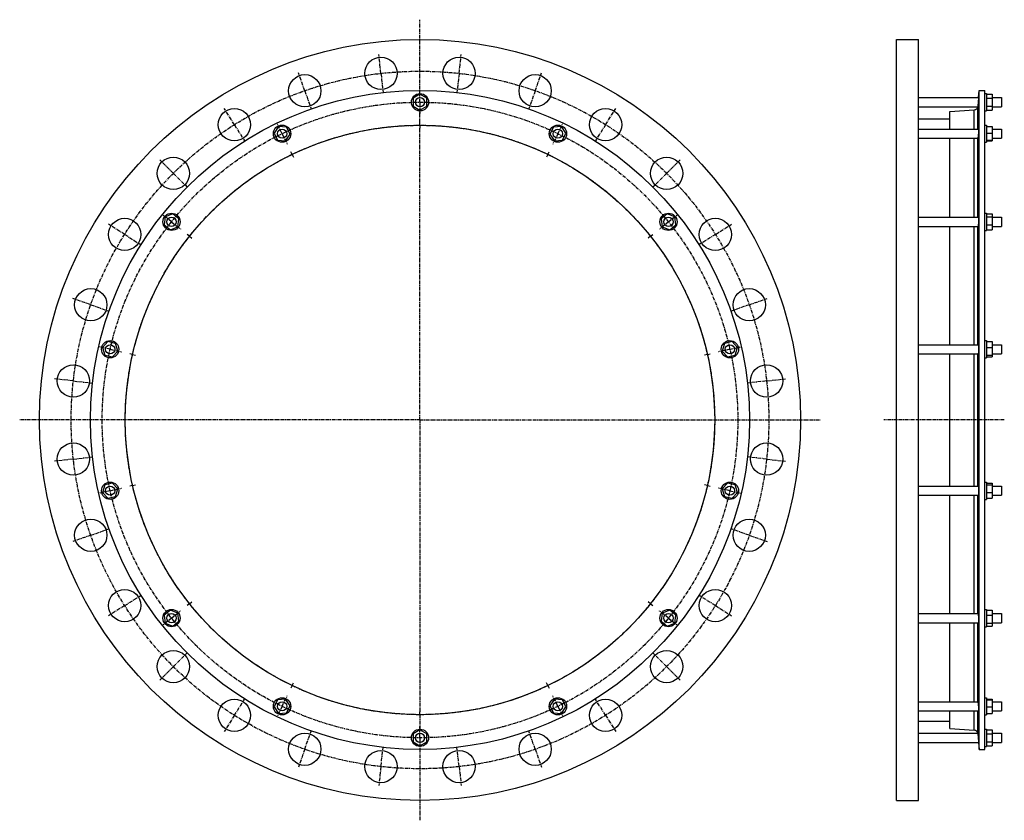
# Model space of a CAD drawing. Header units: millimetres. Extents: x -1485 to 223, y -577 to 812.
import ezdxf

# ---------------------------------------------------------------- set-up
doc = ezdxf.new("R2010")
doc.units = ezdxf.units.MM
doc.header["$LTSCALE"] = 16.335
doc.linetypes.add('CENTER', pattern=[0.6, 0.375, -0.075, 0.075, -0.075])
doc.layers.get('0').update_dxf_attribs({"linetype": 'CONTINUOUS'})
for name, color, linetype in [('AXES', 7, 'CONTINUOUS'), ('DEFAULT_1', 7, 'CENTER'), ('ROUNDS', 7, 'CONTINUOUS')]:
    doc.layers.add(name, color=color, linetype=linetype)

msp = doc.modelspace()

# ---------------------------------------------------------------- linework, layer by layer
at = {"color": 7, "linetype": 'Continuous'}
for p, q in [((35.8, -542.3), (35.8, 777.7)), ((35.8, 777.7), (73.8, 777.7)), ((73.8, -542.3), (73.8, 777.7)), ((179.3, -453.9), (179.3, 689.2)), ((179.3, 689.2), (188.8, 689.2)), ((188.8, -453.9), (188.8, 689.2)), ((188.8, 683.9), (191.8, 683.9)), ((191.8, 683.9), (191.8, 653.9)), ((-790.7, 682.8), (-802.7, 675.8)), ((-802.7, 675.8), (-802.7, 662)), ((-778.7, 675.8), (-790.7, 682.8)), ((-778.7, 662), (-778.7, 675.8)), ((191.8, 682.8), (201.8, 682.8)), ((191.8, 675.8), (201.8, 675.8)), ((201.8, 682.8), (201.8, 655.1)), ((-802.7, 662), (-790.7, 655.1)), ((-790.7, 655.1), (-778.7, 662)), ((128.3, 622.3), (128.3, 653)), ((188.8, 653.9), (191.8, 653.9)), ((191.8, 662), (201.8, 662)), ((191.8, 655.1), (201.8, 655.1)), ((73.8, 640), (128.3, 640)), ((-1035.9, 626.8), (-1043.7, 615.4)), ((-1043.7, 615.4), (-1037.7, 602.9)), ((-1022, 625.8), (-1035.9, 626.8)), ((-1016, 613.3), (-1022, 625.8)), ((-559.3, 625.8), (-565.3, 613.3)), ((-545.5, 626.8), (-559.3, 625.8)), ((-537.7, 615.4), (-545.5, 626.8)), ((-543.7, 602.9), (-537.7, 615.4)), ((188.8, 629.3), (191.8, 629.3)), ((191.8, 629.3), (191.8, 599.3)), ((191.8, 626.8), (201.8, 626.8)), ((191.8, 615.4), (201.8, 615.4)), ((201.8, 626.8), (201.8, 601.8)), ((-1037.7, 602.9), (-1023.8, 601.8)), ((-1023.8, 601.8), (-1016, 613.3)), ((-565.3, 613.3), (-557.5, 601.8)), ((-557.5, 601.8), (-543.7, 602.9)), ((128.3, 469.4), (128.3, 606.3)), ((188.8, 599.3), (191.8, 599.3)), ((191.8, 602.9), (201.8, 602.9)), ((191.8, 601.8), (201.8, 601.8)), ((-1232.5, 470), (-1234.6, 456.3)), ((-1219.6, 475.1), (-1232.5, 470)), ((-1208.8, 466.4), (-1219.6, 475.1)), ((-1210.8, 452.7), (-1208.8, 466.4)), ((-361.8, 475.1), (-372.6, 466.4)), ((-372.6, 466.4), (-370.5, 452.7)), ((-348.9, 470), (-361.8, 475.1)), ((-346.8, 456.3), (-348.9, 470)), ((188.8, 476.4), (191.8, 476.4)), ((191.8, 476.4), (191.8, 446.4)), ((191.8, 475.1), (201.8, 475.1)), ((191.8, 470), (201.8, 470)), ((201.8, 475.1), (201.8, 447.7)), ((-1234.6, 456.3), (-1223.7, 447.7)), ((-1223.7, 447.7), (-1210.8, 452.7)), ((-370.5, 452.7), (-357.6, 447.7)), ((-357.6, 447.7), (-346.8, 456.3)), ((128.3, 248.3), (128.3, 453.4)), ((188.8, 446.4), (191.8, 446.4)), ((191.8, 456.3), (201.8, 456.3)), ((191.8, 447.7), (201.8, 447.7)), ((-1332.2, 253.6), (-1341.6, 243.4)), ((-1341.6, 243.4), (-1337.5, 230.2)), ((-1318.7, 250.5), (-1332.2, 253.6)), ((-1314.6, 237.2), (-1318.7, 250.5)), ((-262.7, 250.5), (-266.8, 237.2)), ((-249.2, 253.6), (-262.7, 250.5)), ((-239.7, 243.4), (-249.2, 253.6)), ((-243.8, 230.2), (-239.7, 243.4)), ((188.8, 255.3), (191.8, 255.3)), ((191.8, 255.3), (191.8, 225.3)), ((191.8, 253.6), (201.8, 253.6)), ((191.8, 243.4), (201.8, 243.4)), ((201.8, 253.6), (201.8, 227.1)), ((-1337.5, 230.2), (-1324, 227.1)), ((-1324, 227.1), (-1314.6, 237.2)), ((-266.8, 237.2), (-257.3, 227.1)), ((-257.3, 227.1), (-243.8, 230.2)), ((128.3, 3), (128.3, 232.3)), ((188.8, 225.3), (191.8, 225.3)), ((191.8, 230.2), (201.8, 230.2)), ((191.8, 227.1), (201.8, 227.1)), ((-1337.5, 5.2), (-1341.6, -8.1)), ((-1324, 8.2), (-1337.5, 5.2)), ((-1314.6, -1.9), (-1324, 8.2)), ((-257.3, 8.2), (-266.8, -1.9)), ((-243.8, 5.2), (-257.3, 8.2)), ((-239.7, -8.1), (-243.8, 5.2)), ((188.8, 10), (191.8, 10)), ((191.8, 10), (191.8, -20)), ((191.8, 8.2), (201.8, 8.2)), ((191.8, 5.2), (201.8, 5.2)), ((201.8, 8.2), (201.8, -18.2)), ((-1341.6, -8.1), (-1332.2, -18.2)), ((-1332.2, -18.2), (-1318.7, -15.2)), ((-1318.7, -15.2), (-1314.6, -1.9)), ((-266.8, -1.9), (-262.7, -15.2)), ((-262.7, -15.2), (-249.2, -18.2)), ((-249.2, -18.2), (-239.7, -8.1)), ((128.3, -218), (128.3, -13)), ((191.8, -8.1), (201.8, -8.1)), ((188.8, -20), (191.8, -20)), ((191.8, -18.2), (201.8, -18.2)), ((-1223.7, -212.3), (-1234.6, -221)), ((-1234.6, -221), (-1232.5, -234.7)), ((-1210.8, -217.4), (-1223.7, -212.3)), ((-1208.8, -231.1), (-1210.8, -217.4)), ((-370.5, -217.4), (-372.6, -231.1)), ((-357.6, -212.3), (-370.5, -217.4)), ((-346.8, -221), (-357.6, -212.3)), ((-348.9, -234.7), (-346.8, -221)), ((188.8, -211), (191.8, -211)), ((191.8, -211), (191.8, -241)), ((191.8, -212.3), (201.8, -212.3)), ((191.8, -221), (201.8, -221)), ((201.8, -212.3), (201.8, -239.7)), ((-1232.5, -234.7), (-1219.6, -239.7)), ((-1219.6, -239.7), (-1208.8, -231.1)), ((-372.6, -231.1), (-361.8, -239.7)), ((-361.8, -239.7), (-348.9, -234.7)), ((128.3, -371), (128.3, -234)), ((191.8, -234.7), (201.8, -234.7)), ((188.8, -241), (191.8, -241)), ((191.8, -239.7), (201.8, -239.7)), ((-1037.7, -367.5), (-1043.7, -380)), ((-1023.8, -366.5), (-1037.7, -367.5)), ((-1016, -378), (-1023.8, -366.5)), ((-557.5, -366.5), (-565.3, -378)), ((-543.7, -367.5), (-557.5, -366.5)), ((-537.7, -380), (-543.7, -367.5)), ((188.8, -364), (191.8, -364)), ((191.8, -364), (191.8, -394)), ((191.8, -366.5), (201.8, -366.5)), ((191.8, -367.5), (201.8, -367.5)), ((201.8, -366.5), (201.8, -391.5)), ((-1043.7, -380), (-1035.9, -391.5)), ((-1035.9, -391.5), (-1022, -390.4)), ((-1022, -390.4), (-1016, -378)), ((-565.3, -378), (-559.3, -390.4)), ((-559.3, -390.4), (-545.5, -391.5)), ((-545.5, -391.5), (-537.7, -380)), ((128.3, -417.7), (128.3, -387)), ((191.8, -380), (201.8, -380)), ((191.8, -391.5), (201.8, -391.5)), ((73.8, -404.7), (128.3, -404.7)), ((188.8, -394), (191.8, -394)), ((-790.7, -419.7), (-802.7, -426.7)), ((-802.7, -426.7), (-802.7, -440.5)), ((-778.7, -426.7), (-790.7, -419.7)), ((-778.7, -440.5), (-778.7, -426.7)), ((188.8, -418.6), (191.8, -418.6)), ((191.8, -418.6), (191.8, -448.6)), ((191.8, -419.7), (201.8, -419.7)), ((191.8, -426.7), (201.8, -426.7)), ((201.8, -419.7), (201.8, -447.4)), ((-802.7, -440.5), (-790.7, -447.4)), ((-790.7, -447.4), (-778.7, -440.5)), ((191.8, -440.5), (201.8, -440.5)), ((179.3, -453.9), (188.8, -453.9)), ((188.8, -448.6), (191.8, -448.6)), ((191.8, -447.4), (201.8, -447.4)), ((35.8, -542.3), (73.8, -542.3))]:
    msp.add_line(p, q, dxfattribs=at)
for centre, radius in [((-790.7, 117.7), 660), ((-790.7, 117.7), 571.5), ((-790.7, 668.9), 15), ((-790.7, 117.7), 511.2), ((-1029.9, 614.3), 15), ((-551.5, 614.3), 15), ((-1221.7, 461.4), 15), ((-359.7, 461.4), 15), ((-1328.1, 240.3), 15), ((-253.2, 240.3), 15), ((-1328.1, -5), 15), ((-253.2, -5), 15), ((-1221.7, -226), 15), ((-359.7, -226), 15), ((-1029.9, -379), 15), ((-551.5, -379), 15), ((-790.7, -433.6), 15)]:
    msp.add_circle(centre, radius, dxfattribs=at)
at = {"layer": 'AXES', "color": 7, "linetype": 'CENTER'}
for p, q in [((-790.7, 681.9), (-790.7, 812)), ((-858.4, 718.9), (-862.1, 751.7)), ((-722.9, 718.9), (-719.2, 751.7)), ((-990.5, 688.7), (-1001.4, 719.9)), ((-858.4, 718.9), (-854.7, 686.1)), ((-722.9, 718.9), (-726.6, 686.1)), ((-590.9, 688.7), (-580, 719.9)), ((-990.5, 688.7), (-979.6, 657.6)), ((-590.9, 688.7), (-601.8, 657.6)), ((-790.7, 668.9), (-790.7, 681.9)), ((-790.7, 668.9), (-790.7, 655.9)), ((-1112.6, 629.9), (-1130.1, 657.9)), ((-790.7, 633.9), (-790.7, 655.9)), ((-468.8, 629.9), (-451.2, 657.9)), ((-790.7, 628.9), (-790.7, 633.9)), ((-1112.6, 629.9), (-1095, 602)), ((-1029.9, 614.3), (-1035.5, 626)), ((-790.7, 628.9), (-790.7, 623.9)), ((-790.7, 117.7), (-790.7, 623.9)), ((-551.5, 614.3), (-545.9, 626)), ((-468.8, 629.9), (-486.4, 602)), ((-1029.9, 614.3), (-1024.2, 602.6)), ((-551.5, 614.3), (-557.1, 602.6)), ((-1012.5, 578.3), (-1014.7, 582.8)), ((-568.9, 578.3), (-566.7, 582.8)), ((-1218.5, 545.5), (-1241.8, 568.8)), ((-1012.5, 578.3), (-1010.3, 573.8)), ((-568.9, 578.3), (-571, 573.8)), ((-362.9, 545.5), (-339.5, 568.8)), ((-1218.5, 545.5), (-1195.1, 522.1)), ((-362.9, 545.5), (-386.2, 522.1)), ((-1221.7, 461.4), (-1231.8, 469.5)), ((-1221.7, 461.4), (-1211.5, 453.3)), ((-359.7, 461.4), (-369.9, 453.3)), ((-359.7, 461.4), (-349.5, 469.5)), ((-1302.9, 439.5), (-1330.9, 457.1)), ((-278.4, 439.5), (-250.5, 457.1)), ((-1302.9, 439.5), (-1275, 422)), ((-1190.4, 436.4), (-1194.3, 439.5)), ((-1190.4, 436.4), (-1186.5, 433.3)), ((-391, 436.4), (-394.9, 433.3)), ((-391, 436.4), (-387.1, 439.5)), ((-278.4, 439.5), (-306.3, 422)), ((-1361.7, 317.5), (-1392.9, 328.4)), ((-219.6, 317.5), (-188.5, 328.4)), ((-1361.7, 317.5), (-1330.6, 306.6)), ((-219.6, 317.5), (-250.8, 306.6)), ((-1328.1, 240.3), (-1340.8, 243.2)), ((-1328.1, 240.3), (-1315.4, 237.4)), ((-253.2, 240.3), (-265.9, 237.4)), ((-253.2, 240.3), (-240.6, 243.2)), ((-1289.1, 231.4), (-1294, 232.5)), ((-1289.1, 231.4), (-1284.2, 230.3)), ((-292.2, 231.4), (-297.1, 230.3)), ((-292.2, 231.4), (-287.4, 232.5)), ((-1391.9, 185.4), (-1424.7, 189.1)), ((-189.5, 185.4), (-156.7, 189.1)), ((-1391.9, 185.4), (-1359.1, 181.7)), ((-189.5, 185.4), (-222.3, 181.7)), ((-790.7, 117.7), (-1485, 117.7)), ((-790.7, 117.7), (-790.7, -388.6)), ((-790.7, 117.7), (-96.3, 117.7)), ((222.8, 117.7), (13.6, 117.7)), ((-1391.9, 49.9), (-1359.1, 53.6)), ((-189.5, 49.9), (-222.3, 53.6)), ((-1391.9, 49.9), (-1424.7, 46.2)), ((-189.5, 49.9), (-156.7, 46.2)), ((-1289.1, 3.9), (-1294, 2.8)), ((-1289.1, 3.9), (-1284.2, 5)), ((-292.2, 3.9), (-297.1, 5)), ((-292.2, 3.9), (-287.4, 2.8)), ((-1328.1, -5), (-1340.8, -7.9)), ((-1328.1, -5), (-1315.4, -2.1)), ((-253.2, -5), (-265.9, -2.1)), ((-253.2, -5), (-240.6, -7.9)), ((-1361.7, -82.2), (-1392.9, -93.1)), ((-1361.7, -82.2), (-1330.6, -71.3)), ((-219.6, -82.2), (-250.8, -71.3)), ((-219.6, -82.2), (-188.5, -93.1)), ((-1302.9, -204.2), (-1275, -186.7)), ((-278.4, -204.2), (-306.3, -186.7)), ((-1302.9, -204.2), (-1330.9, -221.8)), ((-1190.4, -201.1), (-1194.3, -204.2)), ((-1190.4, -201.1), (-1186.5, -198)), ((-391, -201.1), (-394.9, -198)), ((-391, -201.1), (-387.1, -204.2)), ((-278.4, -204.2), (-250.5, -221.8)), ((-1221.7, -226), (-1211.5, -217.9)), ((-359.7, -226), (-369.9, -217.9)), ((-1221.7, -226), (-1231.8, -234.1)), ((-359.7, -226), (-349.5, -234.1)), ((-1218.5, -310.1), (-1195.1, -286.8)), ((-362.9, -310.1), (-386.2, -286.8)), ((-1218.5, -310.1), (-1241.8, -333.5)), ((-362.9, -310.1), (-339.5, -333.5)), ((-1012.5, -343), (-1010.3, -338.5)), ((-568.9, -343), (-571, -338.5)), ((-1012.5, -343), (-1014.7, -347.5)), ((-568.9, -343), (-566.7, -347.5)), ((-1112.6, -394.6), (-1095, -366.7)), ((-1029.9, -379), (-1024.2, -367.3)), ((-551.5, -379), (-557.1, -367.3)), ((-468.8, -394.6), (-486.4, -366.7)), ((-1029.9, -379), (-1035.5, -390.7)), ((-790.7, -393.6), (-790.7, -388.6)), ((-551.5, -379), (-545.9, -390.7)), ((-1112.6, -394.6), (-1130.1, -422.5)), ((-790.7, -393.6), (-790.7, -420.6)), ((-468.8, -394.6), (-451.2, -422.5)), ((-990.5, -453.4), (-979.6, -422.2)), ((-790.7, -433.6), (-790.7, -420.6)), ((-590.9, -453.4), (-601.8, -422.2)), ((-790.7, -433.6), (-790.7, -576.7)), ((-990.5, -453.4), (-1001.4, -484.5)), ((-858.4, -483.5), (-854.7, -450.7)), ((-722.9, -483.5), (-726.6, -450.7)), ((-590.9, -453.4), (-580, -484.5)), ((-858.4, -483.5), (-862.1, -516.3)), ((-722.9, -483.5), (-719.2, -516.3))]:
    msp.add_line(p, q, dxfattribs=at)
at = {"layer": 'AXES', "color": 7, "linetype": 'Continuous'}
for p, q in [((178.2, 676.9), (179.3, 689.2)), ((73.8, 676.9), (178.2, 676.9)), ((177.6, 670.4), (176.8, 661.4)), ((178.2, 676.9), (177.5, 668.9)), ((177.9, 673.7), (177.9, 673.1)), ((201.8, 676.9), (217.8, 676.9)), ((217.8, 676.9), (217.8, 660.9)), ((73.8, 660.9), (176.7, 660.9)), ((201.8, 660.9), (217.8, 660.9)), ((73.8, 622.3), (178.1, 622.3)), ((201.8, 622.3), (217.8, 622.3)), ((217.8, 622.3), (217.8, 606.3)), ((73.8, 606.3), (176.8, 606.3)), ((201.8, 606.3), (217.8, 606.3)), ((73.8, 469.4), (177.9, 469.4)), ((201.8, 469.4), (217.8, 469.4)), ((217.8, 469.4), (217.8, 453.4)), ((73.8, 453.4), (177, 453.4)), ((201.8, 453.4), (217.8, 453.4)), ((73.8, 248.3), (177.6, 248.3)), ((201.8, 248.3), (217.8, 248.3)), ((217.8, 248.3), (217.8, 232.3)), ((73.8, 232.3), (177.3, 232.3)), ((201.8, 232.3), (217.8, 232.3)), ((73.8, 3), (177.3, 3)), ((201.8, 3), (217.8, 3)), ((217.8, 3), (217.8, -13)), ((73.8, -13), (177.6, -13)), ((201.8, -13), (217.8, -13)), ((73.8, -218), (177, -218)), ((201.8, -218), (217.8, -218)), ((217.8, -218), (217.8, -234)), ((73.8, -234), (177.9, -234)), ((201.8, -234), (217.8, -234)), ((73.8, -371), (176.8, -371)), ((201.8, -371), (217.8, -371)), ((217.8, -371), (217.8, -387)), ((73.8, -387), (178.1, -387)), ((201.8, -387), (217.8, -387)), ((73.8, -425.6), (176.7, -425.6)), ((176.8, -426), (177.5, -433.6)), ((201.8, -425.6), (217.8, -425.6)), ((217.8, -425.6), (217.8, -441.6)), ((73.8, -441.6), (178.2, -441.6)), ((177.3, -432.1), (178.2, -441.6)), ((177.9, -438.4), (178, -439.5)), ((178.2, -441), (178.2, -441.5)), ((178.2, -441.5), (179.3, -453.9)), ((201.8, -441.6), (217.8, -441.6))]:
    msp.add_line(p, q, dxfattribs=at)
at = {"layer": 'AXES', "color": 9, "linetype": 'Continuous'}
for p, q in [((176.8, 622.3), (176.8, 661.4)), ((176.8, 469.4), (176.8, 606.3)), ((176.8, 248.3), (176.8, 453.4)), ((176.8, 3), (176.8, 232.3)), ((176.8, -218), (176.8, -13)), ((176.8, -371), (176.8, -234)), ((176.8, -426), (176.8, -387))]:
    msp.add_line(p, q, dxfattribs=at)
at = {"layer": 'AXES', "color": 7, "linetype": 'Continuous'}
for points in [[(177, -428.6), (177.2, -429.9), (177.2, -430.6)], [(178, -439.5), (178.1, -440.4), (178.1, -440.8), (178.2, -441)]]:
    msp.add_lwpolyline(points, dxfattribs=at)
for centre, radius in [((-858.4, 718.9), 28), ((-722.9, 718.9), 28), ((-990.5, 688.7), 28), ((-590.9, 688.7), 28), ((-790.7, 668.9), 8), ((-1112.6, 629.9), 28), ((-468.8, 629.9), 28), ((-1029.9, 614.3), 8), ((-551.5, 614.3), 8), ((-1218.5, 545.5), 28), ((-362.9, 545.5), 28), ((-1302.9, 439.5), 28), ((-1221.7, 461.4), 8), ((-359.7, 461.4), 8), ((-278.4, 439.5), 28), ((-1361.7, 317.5), 28), ((-219.6, 317.5), 28), ((-1328.1, 240.3), 8), ((-253.2, 240.3), 8), ((-1391.9, 185.4), 28), ((-189.5, 185.4), 28), ((-1391.9, 49.9), 28), ((-189.5, 49.9), 28), ((-1328.1, -5), 8), ((-253.2, -5), 8), ((-1361.7, -82.2), 28), ((-219.6, -82.2), 28), ((-1302.9, -204.2), 28), ((-278.4, -204.2), 28), ((-1221.7, -226), 8), ((-359.7, -226), 8), ((-1218.5, -310.1), 28), ((-362.9, -310.1), 28), ((-1112.6, -394.6), 28), ((-1029.9, -379), 8), ((-551.5, -379), 8), ((-468.8, -394.6), 28), ((-990.5, -453.4), 28), ((-790.7, -433.6), 8), ((-590.9, -453.4), 28), ((-858.4, -483.5), 28), ((-722.9, -483.5), 28)]:
    msp.add_circle(centre, radius, dxfattribs=at)
at = {"layer": 'AXES', "color": 7, "linetype": 'CENTER'}
for radius in [605, 551.2, 511.2]:
    msp.add_circle((-790.7, 117.7), radius, dxfattribs=at)
at = {"layer": 'AXES', "color": 7, "linetype": 'Continuous'}
for centre, radius, start, end in [((170.5, 661.9), 6.36, 273.4574, 350.7844), ((170.7, 661.9), 6.17, 350.6492, 354.7841), ((170.5, -426.6), 6.36, 9.2156, 86.5426), ((170.6, -426.6), 6.18, 5.2181, 9.3487)]:
    msp.add_arc(centre, radius, start, end, dxfattribs=at)
for points, knots in [([(178.1, 622.3), (178.1, 622.3), (178.1, 622.3), (178.2, 622.3), (178.2, 622.3), (178.2, 622.2), (178.2, 622.2), (178.2, 622.1), (178.2, 621.9), (178.2, 621.7), (178.2, 621.3), (178.2, 620.7), (178.2, 620.1), (178.1, 619.4), (178.1, 618.5), (178, 617.7), (178, 616.7), (177.9, 615.8), (177.8, 614.4), (177.7, 612.8), (177.5, 611.5), (177.5, 610.9)], [0, 0, 0, 0, 0.002103, 0.003973, 0.006481, 0.009648, 0.013481, 0.023155, 0.035494, 0.050461, 0.088053, 0.135358, 0.191626, 0.255955, 0.327311, 0.404549, 0.486431, 0.571652, 0.658858, 0.833701, 1, 1, 1, 1]), ([(177.5, 610.9), (177.5, 610.5), (177.4, 609.9), (177.3, 609), (177.2, 608.3), (177.1, 607.7), (177.1, 607.3), (177, 607), (177, 606.8), (176.9, 606.6), (176.9, 606.5), (176.9, 606.4), (176.9, 606.4), (176.8, 606.3), (176.8, 606.3), (176.8, 606.3)], [0, 0, 0, 0, 0.212921, 0.406973, 0.578389, 0.723824, 0.78589, 0.840439, 0.887208, 0.925978, 0.956581, 0.978925, 0.993073, 0.997267, 1, 1, 1, 1]), ([(177.9, 469.4), (177.9, 469.4), (178, 469.4), (178, 469.3), (178, 469.3), (178, 469.3), (178, 469.2), (178.1, 469.1), (178.1, 469), (178.1, 468.8), (178.1, 468.5), (178.2, 468.2), (178.2, 467.7), (178.2, 467.1), (178.2, 466.1), (178.2, 465.1), (178.2, 464), (178.1, 462.8), (178, 461.2), (177.9, 459.2), (177.8, 457.3), (177.6, 456), (177.5, 455.4), (177.5, 455.1)], [0, 0, 0, 0, 0.001535, 0.003429, 0.005916, 0.009099, 0.013026, 0.017716, 0.029414, 0.0442, 0.062018, 0.082783, 0.106385, 0.161544, 0.226222, 0.298891, 0.377821, 0.461128, 0.546826, 0.717249, 0.873119, 0.940989, 1, 1, 1, 1]), ([(177.5, 455.1), (177.4, 454.9), (177.4, 454.4), (177.3, 453.9), (177.2, 453.7), (177.2, 453.5), (177.1, 453.5), (177.1, 453.4), (177.1, 453.4), (177.1, 453.4), (177, 453.4)], [0, 0, 0, 0, 0.413515, 0.720549, 0.831774, 0.876611, 0.914286, 0.94493, 0.96886, 1, 1, 1, 1]), ([(177.6, 248.3), (177.7, 248.3), (177.7, 248.3), (177.7, 248.3), (177.7, 248.3), (177.8, 248.2), (177.8, 248.1), (177.8, 248), (177.9, 247.8), (177.9, 247.5), (178, 247.1), (178, 246.7), (178.1, 246.1), (178.1, 245.2), (178.2, 244), (178.2, 242.6), (178.2, 240.7), (178.1, 238.8), (178.1, 237), (178, 235.7), (177.9, 234.6), (177.8, 233.9), (177.7, 233.3), (177.6, 233), (177.6, 232.7), (177.5, 232.6), (177.5, 232.5)], [0, 0, 0, 0, 0.002054, 0.004559, 0.007791, 0.011881, 0.016884, 0.022828, 0.037562, 0.056063, 0.078228, 0.103903, 0.132896, 0.199895, 0.277078, 0.361914, 0.451595, 0.633496, 0.719687, 0.798875, 0.868486, 0.926298, 0.950205, 0.970534, 0.987157, 1, 1, 1, 1]), ([(177.5, 232.5), (177.5, 232.5), (177.4, 232.4), (177.4, 232.4), (177.4, 232.3), (177.3, 232.3)], [0, 0, 0, 0, 0.363287, 0.644334, 1, 1, 1, 1]), ([(177.3, 3), (177.4, 3), (177.4, 3), (177.4, 2.9), (177.5, 2.8), (177.5, 2.8)], [0, 0, 0, 0, 0.355666, 0.636713, 1, 1, 1, 1]), ([(177.5, 2.8), (177.5, 2.7), (177.6, 2.6), (177.6, 2.3), (177.7, 2), (177.8, 1.5), (177.9, 0.7), (178, -0.4), (178.1, -1.7), (178.1, -3.5), (178.2, -5.4), (178.2, -7.3), (178.2, -8.6), (178.1, -9.8), (178.1, -10.8), (178, -11.4), (178, -11.8), (177.9, -12.2), (177.9, -12.5), (177.8, -12.7), (177.8, -12.8), (177.8, -12.9), (177.7, -12.9), (177.7, -13), (177.7, -13), (177.7, -13), (177.6, -13)], [0, 0, 0, 0, 0.012843, 0.029466, 0.049795, 0.073702, 0.131514, 0.201125, 0.280313, 0.366505, 0.548405, 0.638086, 0.722922, 0.800105, 0.867104, 0.896097, 0.921772, 0.943937, 0.962438, 0.977172, 0.983116, 0.988119, 0.992209, 0.995441, 0.997946, 1, 1, 1, 1]), ([(177, -218), (177.1, -218), (177.1, -218.1), (177.1, -218.1), (177.1, -218.2), (177.2, -218.2), (177.2, -218.3), (177.3, -218.6), (177.4, -219.1), (177.4, -219.5), (177.5, -219.8)], [0, 0, 0, 0, 0.03114, 0.05507, 0.085714, 0.123389, 0.168226, 0.279451, 0.586485, 1, 1, 1, 1]), ([(177.5, -219.8), (177.5, -220.1), (177.6, -220.7), (177.8, -222), (177.9, -223.9), (178, -225.8), (178.1, -227.5), (178.2, -228.6), (178.2, -229.8), (178.2, -230.8), (178.2, -231.7), (178.2, -232.4), (178.2, -232.9), (178.1, -233.2), (178.1, -233.4), (178.1, -233.6), (178.1, -233.8), (178, -233.9), (178, -233.9), (178, -234), (178, -234), (178, -234), (177.9, -234), (177.9, -234)], [0, 0, 0, 0, 0.059011, 0.126881, 0.282751, 0.453174, 0.538872, 0.622179, 0.701109, 0.773779, 0.838457, 0.893616, 0.917217, 0.937982, 0.9558, 0.970586, 0.982284, 0.986975, 0.990901, 0.994084, 0.996571, 0.998465, 1, 1, 1, 1]), ([(176.8, -371), (176.8, -371), (176.8, -371), (176.9, -371), (176.9, -371.1), (176.9, -371.2), (176.9, -371.3), (177, -371.5), (177, -371.7), (177.1, -372), (177.1, -372.3), (177.2, -372.9), (177.3, -373.7), (177.4, -374.6), (177.5, -375.2), (177.5, -375.5)], [0, 0, 0, 0, 0.002733, 0.006927, 0.021075, 0.043419, 0.074022, 0.112792, 0.159561, 0.21411, 0.276176, 0.421611, 0.593027, 0.787079, 1, 1, 1, 1]), ([(177.5, -375.5), (177.5, -376.2), (177.7, -377.5), (177.8, -379.1), (177.9, -380.4), (178, -381.4), (178, -382.3), (178.1, -383.2), (178.1, -384), (178.2, -384.8), (178.2, -385.4), (178.2, -386), (178.2, -386.3), (178.2, -386.6), (178.2, -386.7), (178.2, -386.8), (178.2, -386.9), (178.2, -386.9), (178.2, -387), (178.1, -387), (178.1, -387), (178.1, -387)], [0, 0, 0, 0, 0.166299, 0.341142, 0.428348, 0.513569, 0.595451, 0.672689, 0.744045, 0.808374, 0.864642, 0.911947, 0.949539, 0.964506, 0.976845, 0.986519, 0.990352, 0.993519, 0.996027, 0.997897, 1, 1, 1, 1])]:
    msp.add_open_spline(points, degree=3, knots=knots, dxfattribs=at)
at = {"layer": 'DEFAULT_1', "color": 7, "linetype": 'CENTER'}
for p, q in [((-790.7, 668.9), (-790.7, 688.9)), ((-790.7, 668.9), (-790.7, 648.9)), ((-1029.9, 614.3), (-1038.5, 632.3)), ((-551.5, 614.3), (-542.8, 632.3)), ((-1029.9, 614.3), (-1021.2, 596.3)), ((-551.5, 614.3), (-560.2, 596.3)), ((-1221.7, 461.4), (-1237.3, 473.8)), ((-1221.7, 461.4), (-1206, 448.9)), ((-359.7, 461.4), (-375.3, 448.9)), ((-359.7, 461.4), (-344.1, 473.8)), ((-1328.1, 240.3), (-1347.6, 244.8)), ((-1328.1, 240.3), (-1308.6, 235.9)), ((-253.2, 240.3), (-272.7, 235.9)), ((-253.2, 240.3), (-233.7, 244.8)), ((-1328.1, -5), (-1347.6, -9.5)), ((-1328.1, -5), (-1308.6, -0.5)), ((-253.2, -5), (-272.7, -0.5)), ((-253.2, -5), (-233.7, -9.5)), ((-1221.7, -226), (-1206, -213.6)), ((-359.7, -226), (-375.3, -213.6)), ((-1221.7, -226), (-1237.3, -238.5)), ((-359.7, -226), (-344.1, -238.5)), ((-1029.9, -379), (-1021.2, -361)), ((-551.5, -379), (-560.2, -361)), ((-1029.9, -379), (-1038.5, -397)), ((-551.5, -379), (-542.8, -397)), ((-790.7, -433.6), (-790.7, -413.6)), ((-790.7, -433.6), (-790.7, -453.6))]:
    msp.add_line(p, q, dxfattribs=at)
msp.add_circle((-790.7, 117.7), 551.2, dxfattribs=at)
at = {"layer": 'ROUNDS', "color": 7, "linetype": 'Continuous'}
for p, q in [((128.3, 653), (170.8, 655.6)), ((128.3, -417.7), (170.8, -420.3))]:
    msp.add_line(p, q, dxfattribs=at)
at = {"layer": 'ROUNDS', "color": 9, "linetype": 'Continuous'}
for p, q in [((170.8, 622.3), (170.8, 655.6)), ((170.8, 469.4), (170.8, 606.3)), ((170.8, 248.3), (170.8, 453.4)), ((170.8, 3), (170.8, 232.3)), ((170.8, -218), (170.8, -13)), ((170.8, -371), (170.8, -234)), ((170.8, -420.3), (170.8, -387))]:
    msp.add_line(p, q, dxfattribs=at)

doc.saveas('drawing.dxf')
